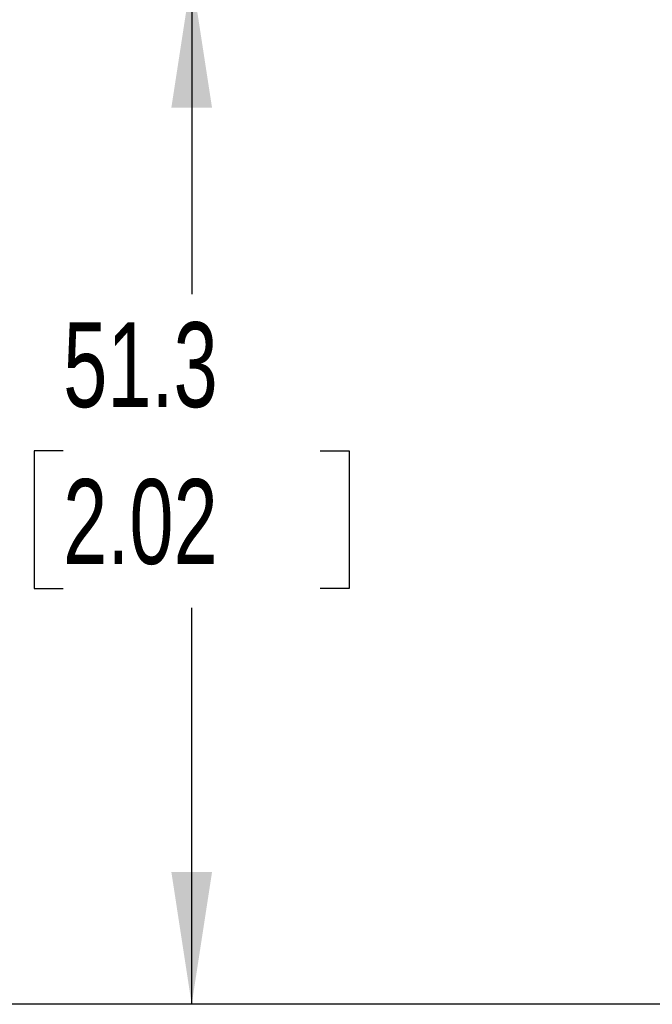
# Model space of a CAD drawing. Header units: millimetres. Extents: x 13 to 546, y 13 to 419.
# Tile 3 of 13: x 94 to 125, y 118 to 167. Entities that reach past the tile are written whole.
import ezdxf

# ---------------------------------------------------------------- set-up
doc = ezdxf.new("R2010")
doc.units = ezdxf.units.MM
doc.header["$LTSCALE"] = 2
doc.layers.add('DIMENSIONS', color=140, linetype='Continuous', lineweight=25)
doc.styles.add('SLDTEXTSTYLE0', font='TXT', dxfattribs={"width": 0.7})
doc.dimstyles.new('SLDDIMSTYLE1', dxfattribs={"dimtxt": 4.316016, "dimasz": 6.604, "dimexe": 0, "dimexo": 0.0625, "dimgap": 1.079004, "dimtad": 0, "dimtih": 1, "dimtoh": 1, "dimrnd": 1e-09, "dimzin": 12, "dimdsep": 46, "dimtxsty": 'SLDTEXTSTYLE0', "dimsah": 1, "dimcen": 0.09, "dimadec": 0, "dimazin": 3, "dimtfac": 1, "dimtofl": 0, "dimtmove": 0, "dimatfit": 3, "dimfxl": 0, "dimfrac": 2, "dimtolj": 1, "dimtzin": 12, "dimarcsym": 0})

# ---------------------------------------------------------------- blocks, each defined once
blk = doc.blocks.new('_D_4')
at = {"layer": 'DIMENSIONS'}
for p, q in [((131.915, 169.7), (95.805, 169.7)), ((102.155, 169.7), (102.155, 153.805)), ((95.742, 145.979), (94.293, 145.979)), ((94.293, 145.979), (94.293, 139.12)), ((108.567, 145.979), (110.017, 145.979)), ((110.017, 145.979), (110.017, 139.12)), ((94.293, 139.12), (95.742, 139.12)), ((110.017, 139.12), (108.567, 139.12)), ((102.155, 118.381), (102.155, 138.153)), ((131.815, 118.381), (95.805, 118.381))]:
    blk.add_line(p, q, dxfattribs=at)
for points in [[(102.155, 169.7), (101.139, 163.096), (103.171, 163.096)], [(102.155, 118.381), (103.171, 124.985), (101.139, 124.985)]]:
    blk.add_solid(points, dxfattribs=at)
at = {"layer": 'DIMENSIONS', "char_height": 4.2333, "attachment_point": 1, "style": 'SLDTEXTSTYLE0'}
for s, insert in [('51.3', (95.742, 152.402)), ('2.02', (95.742, 144.577))]:
    blk.add_mtext(s, dxfattribs=dict(at, insert=insert))
blk = doc.blocks.new('_D_5')
at = {"layer": 'DIMENSIONS'}
for p, q in [((144.794, 211.1), (59.805, 211.1)), ((66.155, 211.1), (66.155, 171.83)), ((59.742, 164.004), (58.293, 164.004)), ((58.293, 164.004), (58.293, 157.144)), ((72.567, 164.004), (74.017, 164.004)), ((74.017, 164.004), (74.017, 157.144)), ((58.293, 157.144), (59.742, 157.144)), ((74.017, 157.144), (72.567, 157.144)), ((66.155, 118.381), (66.155, 156.178)), ((131.815, 118.381), (59.805, 118.381))]:
    blk.add_line(p, q, dxfattribs=at)
for points in [[(66.155, 211.1), (65.139, 204.496), (67.171, 204.496)], [(66.155, 118.381), (67.171, 124.985), (65.139, 124.985)]]:
    blk.add_solid(points, dxfattribs=at)
at = {"layer": 'DIMENSIONS', "char_height": 4.2333, "attachment_point": 1, "style": 'SLDTEXTSTYLE0'}
for s, insert in [('92.7', (59.742, 170.427)), ('3.65', (59.742, 162.601))]:
    blk.add_mtext(s, dxfattribs=dict(at, insert=insert))

msp = doc.modelspace()

# ---------------------------------------------------------------- dimensions: what is measured, and where the dimension line sits
at = {"layer": 'DIMENSIONS'}
for base, p1, p2, picture, middle in [((66.155, 211.1), (134.355, 118.381), (147.334, 211.1), '_D_5', (66.155, 164.004)), ((102.155, 118.381), (134.455, 169.7), (134.355, 118.381), '_D_4', (102.155, 145.979))]:
    dim = msp.add_linear_dim(base=base, p1=p1, p2=p2, angle=90, dimstyle='SLDDIMSTYLE1', dxfattribs=at)
    dim.commit()
    dim.dimension.update_dxf_attribs({"geometry": picture, "text_midpoint": middle, "dimtype": 160})

doc.saveas('drawing.dxf')
